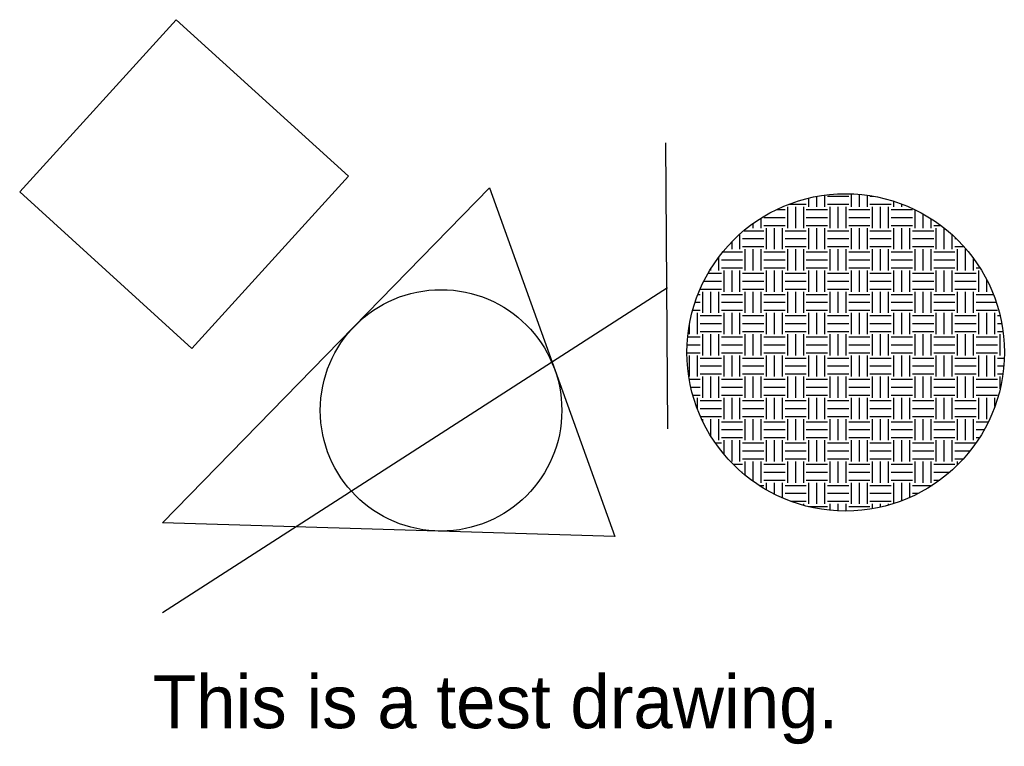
# Model space of a CAD drawing. Extents: x 0.7 to 12.3, y 0.4 to 8.9.
import ezdxf

# ---------------------------------------------------------------- set-up
doc = ezdxf.new("R2010")
doc.units = 0
doc.layers.get('0').update_dxf_attribs({"linetype": 'CONTINUOUS'})

# ---------------------------------------------------------------- blocks, each defined once
blk = doc.blocks.new('*X')
at = {"color": 0}
for p, q in [((10.125, 6.719), (10.125, 6.842)), ((10.219, 6.719), (10.219, 6.857)), ((10.25, 6.844), (10.5, 6.844)), ((10.531, 6.719), (10.531, 6.872)), ((10.625, 6.719), (10.625, 6.866)), ((10.719, 6.719), (10.719, 6.855)), ((10.75, 6.844), (10.792, 6.844)), ((9.796, 6.75), (10, 6.75)), ((10.031, 6.719), (10.031, 6.822)), ((10.25, 6.75), (10.5, 6.75)), ((10.75, 6.75), (11, 6.75)), ((11.031, 6.719), (11.031, 6.784)), ((11.125, 6.719), (11.125, 6.752)), ((9.651, 6.688), (9.75, 6.688)), ((9.781, 6.469), (9.781, 6.719)), ((9.875, 6.469), (9.875, 6.719)), ((9.969, 6.469), (9.969, 6.719)), ((10, 6.688), (10.25, 6.688)), ((10.281, 6.469), (10.281, 6.719)), ((10.375, 6.469), (10.375, 6.719)), ((10.469, 6.469), (10.469, 6.719)), ((10.5, 6.688), (10.75, 6.688)), ((10.781, 6.469), (10.781, 6.719)), ((10.875, 6.469), (10.875, 6.719)), ((10.969, 6.469), (10.969, 6.719)), ((11, 6.688), (11.25, 6.688)), ((11.281, 6.469), (11.281, 6.684)), ((11.375, 6.469), (11.375, 6.635)), ((9.375, 6.469), (9.375, 6.524)), ((9.469, 6.469), (9.469, 6.587)), ((9.5, 6.594), (9.75, 6.594)), ((9.5, 6.5), (9.75, 6.5)), ((10, 6.594), (10.25, 6.594)), ((10, 6.5), (10.25, 6.5)), ((10.5, 6.594), (10.75, 6.594)), ((10.5, 6.5), (10.75, 6.5)), ((11, 6.594), (11.25, 6.594)), ((11, 6.5), (11.25, 6.5)), ((11.469, 6.469), (11.469, 6.579)), ((11.5, 6.5), (11.583, 6.5)), ((9.219, 6.219), (9.219, 6.399)), ((9.264, 6.438), (9.5, 6.438)), ((9.531, 6.219), (9.531, 6.469)), ((9.625, 6.219), (9.625, 6.469)), ((9.719, 6.219), (9.719, 6.469)), ((9.75, 6.438), (10, 6.438)), ((10.031, 6.219), (10.031, 6.469)), ((10.125, 6.219), (10.125, 6.469)), ((10.219, 6.219), (10.219, 6.469)), ((10.25, 6.438), (10.5, 6.438)), ((10.531, 6.219), (10.531, 6.469)), ((10.625, 6.219), (10.625, 6.469)), ((10.719, 6.219), (10.719, 6.469)), ((10.75, 6.438), (11, 6.438)), ((11.031, 6.219), (11.031, 6.469)), ((11.125, 6.219), (11.125, 6.469)), ((11.219, 6.219), (11.219, 6.469)), ((11.25, 6.438), (11.5, 6.438)), ((11.531, 6.219), (11.531, 6.469)), ((11.625, 6.219), (11.625, 6.468)), ((11.719, 6.219), (11.719, 6.388)), ((9.125, 6.219), (9.125, 6.309)), ((9.25, 6.344), (9.5, 6.344)), ((9.75, 6.344), (10, 6.344)), ((10.25, 6.344), (10.5, 6.344)), ((10.75, 6.344), (11, 6.344)), ((11.25, 6.344), (11.5, 6.344)), ((11.75, 6.344), (11.766, 6.344)), ((9.016, 6.188), (9.25, 6.188)), ((9.25, 6.25), (9.5, 6.25)), ((9.281, 5.969), (9.281, 6.219)), ((9.375, 5.969), (9.375, 6.219)), ((9.469, 5.969), (9.469, 6.219)), ((9.5, 6.188), (9.75, 6.188)), ((9.75, 6.25), (10, 6.25)), ((9.781, 5.969), (9.781, 6.219)), ((9.875, 5.969), (9.875, 6.219)), ((9.969, 5.969), (9.969, 6.219)), ((10, 6.188), (10.25, 6.188)), ((10.25, 6.25), (10.5, 6.25)), ((10.281, 5.969), (10.281, 6.219)), ((10.375, 5.969), (10.375, 6.219)), ((10.469, 5.969), (10.469, 6.219)), ((10.5, 6.188), (10.75, 6.188)), ((10.75, 6.25), (11, 6.25)), ((10.781, 5.969), (10.781, 6.219)), ((10.875, 5.969), (10.875, 6.219)), ((10.969, 5.969), (10.969, 6.219)), ((11, 6.188), (11.25, 6.188)), ((11.25, 6.25), (11.5, 6.25)), ((11.281, 5.969), (11.281, 6.219)), ((11.375, 5.969), (11.375, 6.219)), ((11.469, 5.969), (11.469, 6.219)), ((11.5, 6.188), (11.75, 6.188)), ((11.75, 6.25), (11.856, 6.25)), ((11.781, 5.969), (11.781, 6.219)), ((11.875, 5.969), (11.875, 6.219)), ((8.969, 5.969), (8.969, 6.127)), ((9, 6.094), (9.25, 6.094)), ((9.5, 6.094), (9.75, 6.094)), ((10, 6.094), (10.25, 6.094)), ((10.5, 6.094), (10.75, 6.094)), ((11, 6.094), (11.25, 6.094)), ((11.5, 6.094), (11.75, 6.094)), ((11.969, 5.969), (11.969, 6.111)), ((8.844, 5.938), (9, 5.938)), ((8.875, 5.969), (8.875, 5.99)), ((9, 6), (9.25, 6)), ((9.031, 5.719), (9.031, 5.969)), ((9.125, 5.719), (9.125, 5.969)), ((9.219, 5.719), (9.219, 5.969)), ((9.25, 5.938), (9.5, 5.938)), ((9.5, 6), (9.75, 6)), ((9.531, 5.719), (9.531, 5.969)), ((9.625, 5.719), (9.625, 5.969)), ((9.719, 5.719), (9.719, 5.969)), ((9.75, 5.938), (10, 5.938)), ((10, 6), (10.25, 6)), ((10.031, 5.719), (10.031, 5.969)), ((10.125, 5.719), (10.125, 5.969)), ((10.219, 5.719), (10.219, 5.969)), ((10.25, 5.938), (10.5, 5.938)), ((10.5, 6), (10.75, 6)), ((10.531, 5.719), (10.531, 5.969)), ((10.625, 5.719), (10.625, 5.969)), ((10.719, 5.719), (10.719, 5.969)), ((10.75, 5.938), (11, 5.938)), ((11, 6), (11.25, 6)), ((11.031, 5.719), (11.031, 5.969)), ((11.125, 5.719), (11.125, 5.969)), ((11.219, 5.719), (11.219, 5.969)), ((11.25, 5.938), (11.5, 5.938)), ((11.5, 6), (11.75, 6)), ((11.531, 5.719), (11.531, 5.969)), ((11.625, 5.719), (11.625, 5.969)), ((11.719, 5.719), (11.719, 5.969)), ((11.75, 5.938), (12, 5.938)), ((12, 6), (12.044, 6)), ((12.031, 5.719), (12.031, 5.969)), ((8.793, 5.844), (9, 5.844)), ((9.25, 5.844), (9.5, 5.844)), ((9.75, 5.844), (10, 5.844)), ((10.25, 5.844), (10.5, 5.844)), ((10.75, 5.844), (11, 5.844)), ((11.25, 5.844), (11.5, 5.844)), ((11.75, 5.844), (12, 5.844)), ((12.125, 5.719), (12.125, 5.858)), ((8.723, 5.688), (8.75, 5.688)), ((8.75, 5.75), (9, 5.75)), ((8.781, 5.469), (8.781, 5.719)), ((8.875, 5.469), (8.875, 5.719)), ((8.969, 5.469), (8.969, 5.719)), ((9, 5.688), (9.25, 5.688)), ((9.25, 5.75), (9.5, 5.75)), ((9.281, 5.469), (9.281, 5.719)), ((9.375, 5.469), (9.375, 5.719)), ((9.469, 5.469), (9.469, 5.719)), ((9.5, 5.688), (9.75, 5.688)), ((9.75, 5.75), (10, 5.75)), ((9.781, 5.469), (9.781, 5.719)), ((9.875, 5.469), (9.875, 5.719)), ((9.969, 5.469), (9.969, 5.719)), ((10, 5.688), (10.25, 5.688)), ((10.25, 5.75), (10.5, 5.75)), ((10.281, 5.469), (10.281, 5.719)), ((10.375, 5.469), (10.375, 5.719)), ((10.469, 5.469), (10.469, 5.719)), ((10.5, 5.688), (10.75, 5.688)), ((10.75, 5.75), (11, 5.75)), ((10.781, 5.469), (10.781, 5.719)), ((10.875, 5.469), (10.875, 5.719)), ((10.969, 5.469), (10.969, 5.719)), ((11, 5.688), (11.25, 5.688)), ((11.25, 5.75), (11.5, 5.75)), ((11.281, 5.469), (11.281, 5.719)), ((11.375, 5.469), (11.375, 5.719)), ((11.469, 5.469), (11.469, 5.719)), ((11.5, 5.688), (11.75, 5.688)), ((11.75, 5.75), (12, 5.75)), ((11.781, 5.469), (11.781, 5.719)), ((11.875, 5.469), (11.875, 5.719)), ((11.969, 5.469), (11.969, 5.719)), ((12, 5.688), (12.202, 5.688)), ((8.69, 5.594), (8.75, 5.594)), ((9, 5.594), (9.25, 5.594)), ((9.5, 5.594), (9.75, 5.594)), ((10, 5.594), (10.25, 5.594)), ((10.5, 5.594), (10.75, 5.594)), ((11, 5.594), (11.25, 5.594)), ((11.5, 5.594), (11.75, 5.594)), ((12, 5.594), (12.236, 5.594)), ((8.661, 5.5), (8.75, 5.5)), ((8.719, 5.219), (8.719, 5.469)), ((9, 5.5), (9.25, 5.5)), ((9.031, 5.219), (9.031, 5.469)), ((9.125, 5.219), (9.125, 5.469)), ((9.219, 5.219), (9.219, 5.469)), ((9.5, 5.5), (9.75, 5.5)), ((9.531, 5.219), (9.531, 5.469)), ((9.625, 5.219), (9.625, 5.469)), ((9.719, 5.219), (9.719, 5.469)), ((10, 5.5), (10.25, 5.5)), ((10.031, 5.219), (10.031, 5.469)), ((10.125, 5.219), (10.125, 5.469)), ((10.219, 5.219), (10.219, 5.469)), ((10.5, 5.5), (10.75, 5.5)), ((10.531, 5.219), (10.531, 5.469)), ((10.625, 5.219), (10.625, 5.469)), ((10.719, 5.219), (10.719, 5.469)), ((11, 5.5), (11.25, 5.5)), ((11.031, 5.219), (11.031, 5.469)), ((11.125, 5.219), (11.125, 5.469)), ((11.219, 5.219), (11.219, 5.469)), ((11.5, 5.5), (11.75, 5.5)), ((11.531, 5.219), (11.531, 5.469)), ((11.625, 5.219), (11.625, 5.469)), ((11.719, 5.219), (11.719, 5.469)), ((12, 5.5), (12.25, 5.5)), ((12.031, 5.219), (12.031, 5.469)), ((12.125, 5.219), (12.125, 5.469)), ((12.219, 5.219), (12.219, 5.469)), ((8.625, 5.219), (8.625, 5.343)), ((8.75, 5.438), (9, 5.438)), ((8.75, 5.344), (9, 5.344)), ((9.25, 5.438), (9.5, 5.438)), ((9.25, 5.344), (9.5, 5.344)), ((9.75, 5.438), (10, 5.438)), ((9.75, 5.344), (10, 5.344)), ((10.25, 5.438), (10.5, 5.438)), ((10.25, 5.344), (10.5, 5.344)), ((10.75, 5.438), (11, 5.438)), ((10.75, 5.344), (11, 5.344)), ((11.25, 5.438), (11.5, 5.438)), ((11.25, 5.344), (11.5, 5.344)), ((11.75, 5.438), (12, 5.438)), ((11.75, 5.344), (12, 5.344)), ((12.25, 5.438), (12.281, 5.438)), ((12.25, 5.344), (12.301, 5.344)), ((8.75, 5.25), (9, 5.25)), ((8.781, 4.969), (8.781, 5.219)), ((8.875, 4.969), (8.875, 5.219)), ((8.969, 4.969), (8.969, 5.219)), ((9.25, 5.25), (9.5, 5.25)), ((9.281, 4.969), (9.281, 5.219)), ((9.375, 4.969), (9.375, 5.219)), ((9.469, 4.969), (9.469, 5.219)), ((9.75, 5.25), (10, 5.25)), ((9.781, 4.969), (9.781, 5.219)), ((9.875, 4.969), (9.875, 5.219)), ((9.969, 4.969), (9.969, 5.219)), ((10.25, 5.25), (10.5, 5.25)), ((10.281, 4.969), (10.281, 5.219)), ((10.375, 4.969), (10.375, 5.219)), ((10.469, 4.969), (10.469, 5.219)), ((10.75, 5.25), (11, 5.25)), ((10.781, 4.969), (10.781, 5.219)), ((10.875, 4.969), (10.875, 5.219)), ((10.969, 4.969), (10.969, 5.219)), ((11.25, 5.25), (11.5, 5.25)), ((11.281, 4.969), (11.281, 5.219)), ((11.375, 4.969), (11.375, 5.219)), ((11.469, 4.969), (11.469, 5.219)), ((11.75, 5.25), (12, 5.25)), ((11.781, 4.969), (11.781, 5.219)), ((11.875, 4.969), (11.875, 5.219)), ((11.969, 4.969), (11.969, 5.219)), ((12.25, 5.25), (12.315, 5.25)), ((12.281, 4.969), (12.281, 5.219)), ((8.603, 5.188), (8.75, 5.188)), ((9, 5.188), (9.25, 5.188)), ((9.5, 5.188), (9.75, 5.188)), ((10, 5.188), (10.25, 5.188)), ((10.5, 5.188), (10.75, 5.188)), ((11, 5.188), (11.25, 5.188)), ((11.5, 5.188), (11.75, 5.188)), ((12, 5.188), (12.25, 5.188)), ((8.594, 5), (8.75, 5)), ((8.596, 5.094), (8.75, 5.094)), ((9, 5.094), (9.25, 5.094)), ((9, 5), (9.25, 5)), ((9.5, 5.094), (9.75, 5.094)), ((9.5, 5), (9.75, 5)), ((10, 5.094), (10.25, 5.094)), ((10, 5), (10.25, 5)), ((10.5, 5.094), (10.75, 5.094)), ((10.5, 5), (10.75, 5)), ((11, 5.094), (11.25, 5.094)), ((11, 5), (11.25, 5)), ((11.5, 5.094), (11.75, 5.094)), ((11.5, 5), (11.75, 5)), ((12, 5.094), (12.25, 5.094)), ((12, 5), (12.25, 5)), ((8.625, 4.719), (8.625, 4.969)), ((8.719, 4.719), (8.719, 4.969)), ((8.75, 4.938), (9, 4.938)), ((9.031, 4.719), (9.031, 4.969)), ((9.125, 4.719), (9.125, 4.969)), ((9.219, 4.719), (9.219, 4.969)), ((9.25, 4.938), (9.5, 4.938)), ((9.531, 4.719), (9.531, 4.969)), ((9.625, 4.719), (9.625, 4.969)), ((9.719, 4.719), (9.719, 4.969)), ((9.75, 4.938), (10, 4.938)), ((10.031, 4.719), (10.031, 4.969)), ((10.125, 4.719), (10.125, 4.969)), ((10.219, 4.719), (10.219, 4.969)), ((10.25, 4.938), (10.5, 4.938)), ((10.531, 4.719), (10.531, 4.969)), ((10.625, 4.719), (10.625, 4.969)), ((10.719, 4.719), (10.719, 4.969)), ((10.75, 4.938), (11, 4.938)), ((11.031, 4.719), (11.031, 4.969)), ((11.125, 4.719), (11.125, 4.969)), ((11.219, 4.719), (11.219, 4.969)), ((11.25, 4.938), (11.5, 4.938)), ((11.531, 4.719), (11.531, 4.969)), ((11.625, 4.719), (11.625, 4.969)), ((11.719, 4.719), (11.719, 4.969)), ((11.75, 4.938), (12, 4.938)), ((12.031, 4.719), (12.031, 4.969)), ((12.125, 4.719), (12.125, 4.969)), ((12.219, 4.719), (12.219, 4.969)), ((12.25, 4.938), (12.33, 4.938)), ((8.75, 4.844), (9, 4.844)), ((9.25, 4.844), (9.5, 4.844)), ((9.75, 4.844), (10, 4.844)), ((10.25, 4.844), (10.5, 4.844)), ((10.75, 4.844), (11, 4.844)), ((11.25, 4.844), (11.5, 4.844)), ((11.75, 4.844), (12, 4.844)), ((12.25, 4.844), (12.325, 4.844)), ((8.621, 4.688), (8.75, 4.688)), ((8.75, 4.75), (9, 4.75)), ((8.781, 4.469), (8.781, 4.719)), ((8.875, 4.469), (8.875, 4.719)), ((8.969, 4.469), (8.969, 4.719)), ((9, 4.688), (9.25, 4.688)), ((9.25, 4.75), (9.5, 4.75)), ((9.281, 4.469), (9.281, 4.719)), ((9.375, 4.469), (9.375, 4.719)), ((9.469, 4.469), (9.469, 4.719)), ((9.5, 4.688), (9.75, 4.688)), ((9.75, 4.75), (10, 4.75)), ((9.781, 4.469), (9.781, 4.719)), ((9.875, 4.469), (9.875, 4.719)), ((9.969, 4.469), (9.969, 4.719)), ((10, 4.688), (10.25, 4.688)), ((10.25, 4.75), (10.5, 4.75)), ((10.281, 4.469), (10.281, 4.719)), ((10.375, 4.469), (10.375, 4.719)), ((10.469, 4.469), (10.469, 4.719)), ((10.5, 4.688), (10.75, 4.688)), ((10.75, 4.75), (11, 4.75)), ((10.781, 4.469), (10.781, 4.719)), ((10.875, 4.469), (10.875, 4.719)), ((10.969, 4.469), (10.969, 4.719)), ((11, 4.688), (11.25, 4.688)), ((11.25, 4.75), (11.5, 4.75)), ((11.281, 4.469), (11.281, 4.719)), ((11.375, 4.469), (11.375, 4.719)), ((11.469, 4.469), (11.469, 4.719)), ((11.5, 4.688), (11.75, 4.688)), ((11.75, 4.75), (12, 4.75)), ((11.781, 4.469), (11.781, 4.719)), ((11.875, 4.469), (11.875, 4.719)), ((11.969, 4.469), (11.969, 4.719)), ((12, 4.688), (12.25, 4.688)), ((12.25, 4.75), (12.314, 4.75)), ((12.281, 4.573), (12.281, 4.719)), ((8.64, 4.594), (8.75, 4.594)), ((9, 4.594), (9.25, 4.594)), ((9.5, 4.594), (9.75, 4.594)), ((10, 4.594), (10.25, 4.594)), ((10.5, 4.594), (10.75, 4.594)), ((11, 4.594), (11.25, 4.594)), ((11.5, 4.594), (11.75, 4.594)), ((12, 4.594), (12.25, 4.594)), ((8.663, 4.5), (8.75, 4.5)), ((8.719, 4.333), (8.719, 4.469)), ((8.75, 4.438), (9, 4.438)), ((9, 4.5), (9.25, 4.5)), ((9.031, 4.219), (9.031, 4.469)), ((9.125, 4.219), (9.125, 4.469)), ((9.219, 4.219), (9.219, 4.469)), ((9.25, 4.438), (9.5, 4.438)), ((9.5, 4.5), (9.75, 4.5)), ((9.531, 4.219), (9.531, 4.469)), ((9.625, 4.219), (9.625, 4.469)), ((9.719, 4.219), (9.719, 4.469)), ((9.75, 4.438), (10, 4.438)), ((10, 4.5), (10.25, 4.5)), ((10.031, 4.219), (10.031, 4.469)), ((10.125, 4.219), (10.125, 4.469)), ((10.219, 4.219), (10.219, 4.469)), ((10.25, 4.438), (10.5, 4.438)), ((10.5, 4.5), (10.75, 4.5)), ((10.531, 4.219), (10.531, 4.469)), ((10.625, 4.219), (10.625, 4.469)), ((10.719, 4.219), (10.719, 4.469)), ((10.75, 4.438), (11, 4.438)), ((11, 4.5), (11.25, 4.5)), ((11.031, 4.219), (11.031, 4.469)), ((11.125, 4.219), (11.125, 4.469)), ((11.219, 4.219), (11.219, 4.469)), ((11.25, 4.438), (11.5, 4.438)), ((11.5, 4.5), (11.75, 4.5)), ((11.531, 4.219), (11.531, 4.469)), ((11.625, 4.219), (11.625, 4.469)), ((11.719, 4.219), (11.719, 4.469)), ((11.75, 4.438), (12, 4.438)), ((12, 4.5), (12.25, 4.5)), ((12.031, 4.219), (12.031, 4.469)), ((12.125, 4.219), (12.125, 4.469)), ((12.219, 4.365), (12.219, 4.469)), ((8.75, 4.344), (9, 4.344)), ((9.25, 4.344), (9.5, 4.344)), ((9.75, 4.344), (10, 4.344)), ((10.25, 4.344), (10.5, 4.344)), ((10.75, 4.344), (11, 4.344)), ((11.25, 4.344), (11.5, 4.344)), ((11.75, 4.344), (12, 4.344)), ((8.753, 4.25), (9, 4.25)), ((8.781, 4.189), (8.781, 4.219)), ((8.875, 4.019), (8.875, 4.219)), ((8.969, 3.969), (8.969, 4.219)), ((9, 4.188), (9.25, 4.188)), ((9.25, 4.25), (9.5, 4.25)), ((9.281, 3.969), (9.281, 4.219)), ((9.375, 3.969), (9.375, 4.219)), ((9.469, 3.969), (9.469, 4.219)), ((9.5, 4.188), (9.75, 4.188)), ((9.75, 4.25), (10, 4.25)), ((9.781, 3.969), (9.781, 4.219)), ((9.875, 3.969), (9.875, 4.219)), ((9.969, 3.969), (9.969, 4.219)), ((10, 4.188), (10.25, 4.188)), ((10.25, 4.25), (10.5, 4.25)), ((10.281, 3.969), (10.281, 4.219)), ((10.375, 3.969), (10.375, 4.219)), ((10.469, 3.969), (10.469, 4.219)), ((10.5, 4.188), (10.75, 4.188)), ((10.75, 4.25), (11, 4.25)), ((10.781, 3.969), (10.781, 4.219)), ((10.875, 3.969), (10.875, 4.219)), ((10.969, 3.969), (10.969, 4.219)), ((11, 4.188), (11.25, 4.188)), ((11.25, 4.25), (11.5, 4.25)), ((11.281, 3.969), (11.281, 4.219)), ((11.375, 3.969), (11.375, 4.219)), ((11.469, 3.969), (11.469, 4.219)), ((11.5, 4.188), (11.75, 4.188)), ((11.75, 4.25), (12, 4.25)), ((11.781, 3.969), (11.781, 4.219)), ((11.875, 3.969), (11.875, 4.219)), ((11.969, 3.969), (11.969, 4.219)), ((12, 4.188), (12.144, 4.188)), ((9, 4.094), (9.25, 4.094)), ((9.5, 4.094), (9.75, 4.094)), ((10, 4.094), (10.25, 4.094)), ((10.5, 4.094), (10.75, 4.094)), ((11, 4.094), (11.25, 4.094)), ((11.5, 4.094), (11.75, 4.094)), ((12, 4.094), (12.095, 4.094)), ((9, 4), (9.25, 4)), ((9.031, 3.803), (9.031, 3.969)), ((9.125, 3.719), (9.125, 3.969)), ((9.219, 3.719), (9.219, 3.969)), ((9.5, 4), (9.75, 4)), ((9.531, 3.719), (9.531, 3.969)), ((9.625, 3.719), (9.625, 3.969)), ((9.719, 3.719), (9.719, 3.969)), ((10, 4), (10.25, 4)), ((10.031, 3.719), (10.031, 3.969)), ((10.125, 3.719), (10.125, 3.969)), ((10.219, 3.719), (10.219, 3.969)), ((10.5, 4), (10.75, 4)), ((10.531, 3.719), (10.531, 3.969)), ((10.625, 3.719), (10.625, 3.969)), ((10.719, 3.719), (10.719, 3.969)), ((11, 4), (11.25, 4)), ((11.031, 3.719), (11.031, 3.969)), ((11.125, 3.719), (11.125, 3.969)), ((11.219, 3.719), (11.219, 3.969)), ((11.5, 4), (11.75, 4)), ((11.531, 3.719), (11.531, 3.969)), ((11.625, 3.719), (11.625, 3.969)), ((11.719, 3.719), (11.719, 3.969)), ((12, 4), (12.039, 4)), ((8.929, 3.938), (9, 3.938)), ((8.998, 3.844), (9, 3.844)), ((9.25, 3.938), (9.5, 3.938)), ((9.25, 3.844), (9.5, 3.844)), ((9.75, 3.938), (10, 3.938)), ((9.75, 3.844), (10, 3.844)), ((10.25, 3.938), (10.5, 3.938)), ((10.25, 3.844), (10.5, 3.844)), ((10.75, 3.938), (11, 3.938)), ((10.75, 3.844), (11, 3.844)), ((11.25, 3.938), (11.5, 3.938)), ((11.25, 3.844), (11.5, 3.844)), ((11.75, 3.938), (11.997, 3.938)), ((11.75, 3.844), (11.928, 3.844)), ((9.25, 3.75), (9.5, 3.75)), ((9.281, 3.557), (9.281, 3.719)), ((9.375, 3.485), (9.375, 3.719)), ((9.469, 3.469), (9.469, 3.719)), ((9.75, 3.75), (10, 3.75)), ((9.781, 3.469), (9.781, 3.719)), ((9.875, 3.469), (9.875, 3.719)), ((9.969, 3.469), (9.969, 3.719)), ((10.25, 3.75), (10.5, 3.75)), ((10.281, 3.469), (10.281, 3.719)), ((10.375, 3.469), (10.375, 3.719)), ((10.469, 3.469), (10.469, 3.719)), ((10.75, 3.75), (11, 3.75)), ((10.781, 3.469), (10.781, 3.719)), ((10.875, 3.469), (10.875, 3.719)), ((10.969, 3.469), (10.969, 3.719)), ((11.25, 3.75), (11.5, 3.75)), ((11.281, 3.469), (11.281, 3.719)), ((11.375, 3.469), (11.375, 3.719)), ((11.469, 3.469), (11.469, 3.719)), ((11.75, 3.75), (11.848, 3.75)), ((11.781, 3.68), (11.781, 3.719)), ((9.137, 3.688), (9.25, 3.688)), ((9.5, 3.688), (9.75, 3.688)), ((10, 3.688), (10.25, 3.688)), ((10.5, 3.688), (10.75, 3.688)), ((11, 3.688), (11.25, 3.688)), ((11.5, 3.688), (11.75, 3.688)), ((9.237, 3.594), (9.25, 3.594)), ((9.5, 3.594), (9.75, 3.594)), ((9.5, 3.5), (9.75, 3.5)), ((10, 3.594), (10.25, 3.594)), ((10, 3.5), (10.25, 3.5)), ((10.5, 3.594), (10.75, 3.594)), ((10.5, 3.5), (10.75, 3.5)), ((11, 3.594), (11.25, 3.594)), ((11, 3.5), (11.25, 3.5)), ((11.5, 3.594), (11.689, 3.594)), ((11.5, 3.5), (11.572, 3.5)), ((9.444, 3.438), (9.5, 3.438)), ((9.531, 3.384), (9.531, 3.469)), ((9.625, 3.334), (9.625, 3.469)), ((9.719, 3.29), (9.719, 3.469)), ((9.75, 3.438), (10, 3.438)), ((10.031, 3.219), (10.031, 3.469)), ((10.125, 3.219), (10.125, 3.469)), ((10.219, 3.219), (10.219, 3.469)), ((10.25, 3.438), (10.5, 3.438)), ((10.531, 3.219), (10.531, 3.469)), ((10.625, 3.219), (10.625, 3.469)), ((10.719, 3.219), (10.719, 3.469)), ((10.75, 3.438), (11, 3.438)), ((11.031, 3.224), (11.031, 3.469)), ((11.125, 3.257), (11.125, 3.469)), ((11.219, 3.295), (11.219, 3.469)), ((11.25, 3.438), (11.481, 3.438)), ((9.75, 3.344), (10, 3.344)), ((9.819, 3.25), (10, 3.25)), ((10.25, 3.344), (10.5, 3.344)), ((10.25, 3.25), (10.5, 3.25)), ((10.75, 3.344), (11, 3.344)), ((10.75, 3.25), (11, 3.25)), ((11.25, 3.344), (11.32, 3.344)), ((9.969, 3.202), (9.969, 3.219)), ((10.025, 3.188), (10.25, 3.188)), ((10.281, 3.144), (10.281, 3.219)), ((10.375, 3.138), (10.375, 3.219)), ((10.469, 3.136), (10.469, 3.219)), ((10.5, 3.188), (10.75, 3.188)), ((10.781, 3.163), (10.781, 3.219)), ((10.875, 3.182), (10.875, 3.219)), ((10.969, 3.205), (10.969, 3.219))]:
    blk.add_line(p, q, dxfattribs=at)

msp = doc.modelspace()

# ---------------------------------------------------------------- linework, layer by layer
at = {"color": 0}
for p, q in [((8.343, 7.472), (8.366, 4.105)), ((2.42, 2.998), (6.269, 6.942)), ((6.269, 6.942), (6.269, 6.942)), ((6.269, 6.942), (7.744, 2.836)), ((8.366, 5.765), (2.42, 1.937)), ((2.42, 2.998), (2.42, 2.998)), ((7.744, 2.836), (2.42, 2.998)), ((2.42, 2.998), (2.42, 2.998)), ((7.744, 2.836), (7.744, 2.836))]:
    msp.add_line(p, q, dxfattribs=at)
msp.add_lwpolyline([(4.609, 7.08), (2.581, 8.923), (0.737, 6.895), (2.765, 5.051)], close=True, dxfattribs=at)
for centre, radius in [((10.463, 5.004), 1.869), ((5.699, 4.321), 1.422)]:
    msp.add_circle(centre, radius, dxfattribs=at)

# ---------------------------------------------------------------- block references
msp.add_blockref('*X', (0, 0), dxfattribs=at)

# ---------------------------------------------------------------- texts
msp.add_text('This is a test drawing.', height=0.62413, dxfattribs=at).set_placement((2.305, 0.577))

doc.saveas('drawing.dxf')
